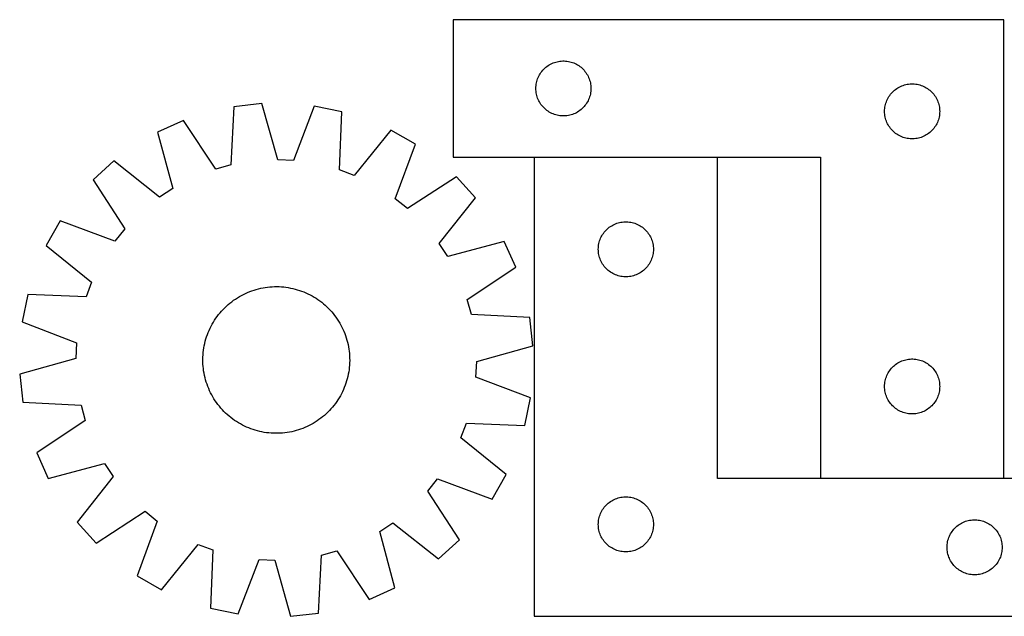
# Model space of a CAD drawing. Header units: millimetres. Extents: x 7 to 1493, y 7 to 332.
# Tile 2 of 3: x 308 to 844, y 7 to 332. Entities that reach past the tile are written whole.
import ezdxf

# ---------------------------------------------------------------- set-up
doc = ezdxf.new("R2010")
doc.units = ezdxf.units.MM
doc.layers.add('COMMON', color=5, linetype='CONTINUOUS', true_color=0x0000ff)
doc.layers.add('CUT', color=7, linetype='CONTINUOUS', true_color=0x000000)

msp = doc.modelspace()

# ---------------------------------------------------------------- linework, layer by layer
at = {"layer": 'COMMON'}
for p, q in [((688.09497, 256.746259), (588.09497, 256.746259)), ((844.071405, 81.746259), (744.071405, 81.746259))]:
    msp.add_line(p, q, dxfattribs=at)
at = {"layer": 'CUT'}
for p, q in [((844.071405, 331.846259), (544.071405, 331.846259)), ((544.071405, 331.846259), (544.071405, 256.846259)), ((844.071405, 81.846259), (844.071405, 331.846259)), ((593.882305, 305.35454), (594.462507, 305.864466)), ((594.462507, 305.864466), (595.068191, 306.343848)), ((595.068191, 306.343848), (595.697749, 306.791414)), ((595.697749, 306.791414), (596.349513, 307.205978)), ((596.349513, 307.205978), (597.021754, 307.586441)), ((597.021754, 307.586441), (597.712689, 307.931793)), ((597.712689, 307.931793), (598.420487, 308.241119)), ((598.420487, 308.241119), (599.143269, 308.513598)), ((599.143269, 308.513598), (599.879121, 308.748507)), ((599.879121, 308.748507), (600.626089, 308.945225)), ((600.626089, 308.945225), (601.382194, 309.103228)), ((601.382194, 309.103228), (602.14543, 309.222099)), ((602.14543, 309.222099), (602.913773, 309.301522)), ((602.913773, 309.301522), (603.685186, 309.341286)), ((603.685186, 309.341286), (604.457624, 309.341286)), ((604.457624, 309.341286), (605.229037, 309.301522)), ((605.229037, 309.301522), (605.99738, 309.222099)), ((605.99738, 309.222099), (606.760616, 309.103228)), ((606.760616, 309.103228), (607.516721, 308.945225)), ((607.516721, 308.945225), (608.26369, 308.748507)), ((608.26369, 308.748507), (608.999541, 308.513598)), ((608.999541, 308.513598), (609.722324, 308.241119)), ((609.722324, 308.241119), (610.430121, 307.931793)), ((610.430121, 307.931793), (611.121056, 307.586441)), ((611.121056, 307.586441), (611.793297, 307.205978)), ((611.793297, 307.205978), (612.445061, 306.791414)), ((612.445061, 306.791414), (613.074619, 306.343848)), ((613.074619, 306.343848), (613.680303, 305.864466)), ((613.680303, 305.864466), (614.260505, 305.35454)), ((590.326652, 300.353068), (590.654099, 301.052666)), ((590.654099, 301.052666), (591.017127, 301.73448)), ((591.017127, 301.73448), (591.414772, 302.396702)), ((591.414772, 302.396702), (591.84598, 303.037576)), ((591.84598, 303.037576), (592.309608, 303.655401)), ((592.309608, 303.655401), (592.804426, 304.248541)), ((592.804426, 304.248541), (593.329122, 304.815421)), ((593.329122, 304.815421), (593.882305, 305.35454)), ((614.260505, 305.35454), (614.813688, 304.815421)), ((614.813688, 304.815421), (615.338384, 304.248541)), ((615.338384, 304.248541), (615.833202, 303.655401)), ((615.833202, 303.655401), (616.29683, 303.037576)), ((616.29683, 303.037576), (616.728039, 302.396702)), ((616.728039, 302.396702), (617.125684, 301.73448)), ((617.125684, 301.73448), (617.488711, 301.052666)), ((617.488711, 301.052666), (617.816159, 300.353068)), ((589.071405, 294.346259), (589.091294, 295.11844)), ((589.091294, 295.11844), (589.150907, 295.888574)), ((589.150907, 295.888574), (589.250087, 296.654618)), ((589.250087, 296.654618), (589.38857, 297.41454)), ((589.38857, 297.41454), (589.565989, 298.166326)), ((589.565989, 298.166326), (589.781874, 298.907982)), ((589.781874, 298.907982), (590.035653, 299.63754)), ((590.035653, 299.63754), (590.326652, 300.353068)), ((617.816159, 300.353068), (618.107157, 299.63754)), ((618.107157, 299.63754), (618.360936, 298.907982)), ((618.360936, 298.907982), (618.576821, 298.166326)), ((618.576821, 298.166326), (618.75424, 297.41454)), ((618.75424, 297.41454), (618.892724, 296.654618)), ((618.892724, 296.654618), (618.991903, 295.888574)), ((618.991903, 295.888574), (619.051516, 295.11844)), ((619.051516, 295.11844), (619.071405, 294.346259)), ((786.349513, 294.705978), (787.021754, 295.086441)), ((787.021754, 295.086441), (787.712689, 295.431793)), ((787.712689, 295.431793), (788.420487, 295.741119)), ((788.420487, 295.741119), (789.143269, 296.013598)), ((789.143269, 296.013598), (789.879121, 296.248507)), ((789.879121, 296.248507), (790.626089, 296.445225)), ((790.626089, 296.445225), (791.382194, 296.603228)), ((791.382194, 296.603228), (792.14543, 296.722099)), ((792.14543, 296.722099), (792.913773, 296.801522)), ((792.913773, 296.801522), (793.685186, 296.841286)), ((793.685186, 296.841286), (794.457624, 296.841286)), ((794.457624, 296.841286), (795.229037, 296.801522)), ((795.229037, 296.801522), (795.99738, 296.722099)), ((795.99738, 296.722099), (796.760616, 296.603228)), ((796.760616, 296.603228), (797.516721, 296.445225)), ((797.516721, 296.445225), (798.26369, 296.248507)), ((798.26369, 296.248507), (798.999541, 296.013598)), ((798.999541, 296.013598), (799.722324, 295.741119)), ((799.722324, 295.741119), (800.430121, 295.431793)), ((800.430121, 295.431793), (801.121056, 295.086441)), ((801.121056, 295.086441), (801.793297, 294.705978)), ((589.091294, 293.574078), (589.071405, 294.346259)), ((589.150907, 292.803944), (589.091294, 293.574078)), ((589.250087, 292.0379), (589.150907, 292.803944)), ((589.38857, 291.277978), (589.250087, 292.0379)), ((589.565989, 290.526192), (589.38857, 291.277978)), ((589.781874, 289.784537), (589.565989, 290.526192)), ((590.035653, 289.054978), (589.781874, 289.784537)), ((618.360936, 289.784537), (618.107157, 289.054978)), ((618.576821, 290.526192), (618.360936, 289.784537)), ((618.75424, 291.277978), (618.576821, 290.526192)), ((618.892724, 292.0379), (618.75424, 291.277978)), ((618.991903, 292.803944), (618.892724, 292.0379)), ((619.051516, 293.574078), (618.991903, 292.803944)), ((619.071405, 294.346259), (619.051516, 293.574078)), ((781.017127, 289.23448), (781.414772, 289.896702)), ((781.414772, 289.896702), (781.84598, 290.537576)), ((781.84598, 290.537576), (782.309608, 291.155401)), ((782.309608, 291.155401), (782.804426, 291.748541)), ((782.804426, 291.748541), (783.329122, 292.315421)), ((783.329122, 292.315421), (783.882305, 292.85454)), ((783.882305, 292.85454), (784.462507, 293.364466)), ((784.462507, 293.364466), (785.068191, 293.843848)), ((785.068191, 293.843848), (785.697749, 294.291414)), ((785.697749, 294.291414), (786.349513, 294.705978)), ((801.793297, 294.705978), (802.445061, 294.291414)), ((802.445061, 294.291414), (803.074619, 293.843848)), ((803.074619, 293.843848), (803.680303, 293.364466)), ((803.680303, 293.364466), (804.260505, 292.85454)), ((804.260505, 292.85454), (804.813688, 292.315421)), ((804.813688, 292.315421), (805.338384, 291.748541)), ((805.338384, 291.748541), (805.833202, 291.155401)), ((805.833202, 291.155401), (806.29683, 290.537576)), ((806.29683, 290.537576), (806.728039, 289.896702)), ((806.728039, 289.896702), (807.125684, 289.23448)), ((424.549735, 284.379278), (422.900404, 252.657764)), ((439.841693, 286.078267), (424.549735, 284.379278)), ((448.413588, 255.492365), (439.841693, 286.078267)), ((468.349785, 284.753683), (456.978691, 255.094401)), ((483.418317, 281.644042), (468.349785, 284.753683)), ((590.326652, 288.33945), (590.035653, 289.054978)), ((590.654099, 287.639852), (590.326652, 288.33945)), ((591.017127, 286.958038), (590.654099, 287.639852)), ((591.414772, 286.295816), (591.017127, 286.958038)), ((591.84598, 285.654943), (591.414772, 286.295816)), ((592.309608, 285.037117), (591.84598, 285.654943)), ((592.804426, 284.443977), (592.309608, 285.037117)), ((593.329122, 283.877097), (592.804426, 284.443977)), ((615.338384, 284.443977), (614.813688, 283.877097)), ((615.833202, 285.037117), (615.338384, 284.443977)), ((616.29683, 285.654943), (615.833202, 285.037117)), ((616.728039, 286.295816), (616.29683, 285.654943)), ((617.125684, 286.958038), (616.728039, 286.295816)), ((617.488711, 287.639852), (617.125684, 286.958038)), ((617.816159, 288.33945), (617.488711, 287.639852)), ((618.107157, 289.054978), (617.816159, 288.33945)), ((779.250087, 284.154618), (779.38857, 284.91454)), ((779.38857, 284.91454), (779.565989, 285.666326)), ((779.565989, 285.666326), (779.781874, 286.407982)), ((779.781874, 286.407982), (780.035653, 287.13754)), ((780.035653, 287.13754), (780.326652, 287.853068)), ((780.326652, 287.853068), (780.654099, 288.552666)), ((780.654099, 288.552666), (781.017127, 289.23448)), ((807.125684, 289.23448), (807.488711, 288.552666)), ((807.488711, 288.552666), (807.816159, 287.853068)), ((807.816159, 287.853068), (808.107157, 287.13754)), ((808.107157, 287.13754), (808.360936, 286.407982)), ((808.360936, 286.407982), (808.576821, 285.666326)), ((808.576821, 285.666326), (808.75424, 284.91454)), ((808.75424, 284.91454), (808.892724, 284.154618)), ((482.119111, 249.906259), (483.418317, 281.644042)), ((593.882305, 283.337979), (593.329122, 283.877097)), ((594.462507, 282.828052), (593.882305, 283.337979)), ((595.068191, 282.34867), (594.462507, 282.828052)), ((595.697749, 281.901104), (595.068191, 282.34867)), ((596.349513, 281.48654), (595.697749, 281.901104)), ((597.021754, 281.106077), (596.349513, 281.48654)), ((597.712689, 280.760725), (597.021754, 281.106077)), ((598.420487, 280.4514), (597.712689, 280.760725)), ((599.143269, 280.178921), (598.420487, 280.4514)), ((599.879121, 279.944011), (599.143269, 280.178921)), ((600.626089, 279.747293), (599.879121, 279.944011)), ((601.382194, 279.58929), (600.626089, 279.747293)), ((602.14543, 279.470419), (601.382194, 279.58929)), ((602.913773, 279.390996), (602.14543, 279.470419)), ((603.685186, 279.351232), (602.913773, 279.390996)), ((604.457624, 279.351232), (603.685186, 279.351232)), ((605.229037, 279.390996), (604.457624, 279.351232)), ((605.99738, 279.470419), (605.229037, 279.390996)), ((606.760616, 279.58929), (605.99738, 279.470419)), ((607.516721, 279.747293), (606.760616, 279.58929)), ((608.26369, 279.944011), (607.516721, 279.747293)), ((608.999541, 280.178921), (608.26369, 279.944011)), ((609.722324, 280.4514), (608.999541, 280.178921)), ((610.430121, 280.760725), (609.722324, 280.4514)), ((611.121056, 281.106077), (610.430121, 280.760725)), ((611.793297, 281.48654), (611.121056, 281.106077)), ((612.445061, 281.901104), (611.793297, 281.48654)), ((613.074619, 282.34867), (612.445061, 281.901104)), ((613.680303, 282.828052), (613.074619, 282.34867)), ((614.260505, 283.337979), (613.680303, 282.828052)), ((614.813688, 283.877097), (614.260505, 283.337979)), ((779.071405, 281.846259), (779.091294, 282.61844)), ((779.091294, 281.074078), (779.071405, 281.846259)), ((779.091294, 282.61844), (779.150907, 283.388574)), ((779.150907, 280.303944), (779.091294, 281.074078)), ((779.150907, 283.388574), (779.250087, 284.154618)), ((779.250087, 279.5379), (779.150907, 280.303944)), ((779.38857, 278.777978), (779.250087, 279.5379)), ((808.892724, 279.5379), (808.75424, 278.777978)), ((808.892724, 284.154618), (808.991903, 283.388574)), ((808.991903, 280.303944), (808.892724, 279.5379)), ((808.991903, 283.388574), (809.051516, 282.61844)), ((809.051516, 281.074078), (808.991903, 280.303944)), ((809.051516, 282.61844), (809.071405, 281.846259)), ((809.071405, 281.846259), (809.051516, 281.074078)), ((397.027609, 276.829548), (383.009109, 270.488239)), ((414.631529, 250.389488), (397.027609, 276.829548)), ((779.565989, 278.026192), (779.38857, 278.777978)), ((779.781874, 277.284537), (779.565989, 278.026192)), ((780.035653, 276.554978), (779.781874, 277.284537)), ((780.326652, 275.83945), (780.035653, 276.554978)), ((780.654099, 275.139852), (780.326652, 275.83945)), ((781.017127, 274.458038), (780.654099, 275.139852)), ((781.414772, 273.795816), (781.017127, 274.458038)), ((781.84598, 273.154943), (781.414772, 273.795816)), ((806.728039, 273.795816), (806.29683, 273.154943)), ((807.125684, 274.458038), (806.728039, 273.795816)), ((807.488711, 275.139852), (807.125684, 274.458038)), ((807.816159, 275.83945), (807.488711, 275.139852)), ((808.107157, 276.554978), (807.816159, 275.83945)), ((808.360936, 277.284537), (808.107157, 276.554978)), ((808.576821, 278.026192), (808.360936, 277.284537)), ((808.75424, 278.777978), (808.576821, 278.026192)), ((383.009109, 270.488239), (391.242989, 239.809615)), ((510.121805, 271.574802), (490.14203, 246.881011)), ((523.491899, 263.960925), (510.121805, 271.574802)), ((782.309608, 272.537117), (781.84598, 273.154943)), ((782.804426, 271.943977), (782.309608, 272.537117)), ((783.329122, 271.377097), (782.804426, 271.943977)), ((783.882305, 270.837979), (783.329122, 271.377097)), ((784.462507, 270.328052), (783.882305, 270.837979)), ((785.068191, 269.84867), (784.462507, 270.328052)), ((785.697749, 269.401104), (785.068191, 269.84867)), ((786.349513, 268.98654), (785.697749, 269.401104)), ((787.021754, 268.606077), (786.349513, 268.98654)), ((787.712689, 268.260725), (787.021754, 268.606077)), ((788.420487, 267.9514), (787.712689, 268.260725)), ((800.430121, 268.260725), (799.722324, 267.9514)), ((801.121056, 268.606077), (800.430121, 268.260725)), ((801.793297, 268.98654), (801.121056, 268.606077)), ((802.445061, 269.401104), (801.793297, 268.98654)), ((803.074619, 269.84867), (802.445061, 269.401104)), ((803.680303, 270.328052), (803.074619, 269.84867)), ((804.260505, 270.837979), (803.680303, 270.328052)), ((804.813688, 271.377097), (804.260505, 270.837979)), ((805.338384, 271.943977), (804.813688, 271.377097)), ((805.833202, 272.537117), (805.338384, 271.943977)), ((806.29683, 273.154943), (805.833202, 272.537117)), ((512.448766, 234.177978), (523.491899, 263.960925)), ((789.143269, 267.678921), (788.420487, 267.9514)), ((789.879121, 267.444011), (789.143269, 267.678921)), ((790.626089, 267.247293), (789.879121, 267.444011)), ((791.382194, 267.08929), (790.626089, 267.247293)), ((792.14543, 266.970419), (791.382194, 267.08929)), ((792.913773, 266.890996), (792.14543, 266.970419)), ((793.685186, 266.851232), (792.913773, 266.890996)), ((794.457624, 266.851232), (793.685186, 266.851232)), ((795.229037, 266.890996), (794.457624, 266.851232)), ((795.99738, 266.970419), (795.229037, 266.890996)), ((796.760616, 267.08929), (795.99738, 266.970419)), ((797.516721, 267.247293), (796.760616, 267.08929)), ((798.26369, 267.444011), (797.516721, 267.247293)), ((798.999541, 267.678921), (798.26369, 267.444011)), ((799.722324, 267.9514), (798.999541, 267.678921)), ((359.167007, 254.803214), (347.794193, 244.440316)), ((384.079758, 235.097134), (359.167007, 254.803214)), ((422.900404, 252.657764), (414.631529, 250.389488)), ((456.978691, 255.094401), (448.413588, 255.492365)), ((544.071405, 256.846259), (744.071405, 256.846259)), ((688.09497, 256.646258), (588.09497, 256.646258)), ((588.09497, 256.646258), (588.09497, 6.646258)), ((688.09497, 81.646258), (688.09497, 256.646258)), ((744.071405, 256.846259), (744.071405, 81.846259)), ((490.14203, 246.881011), (482.119111, 249.906259)), ((347.794193, 244.440316), (365.105295, 217.80762)), ((545.776859, 246.132678), (519.144163, 228.821577)), ((556.139757, 234.759865), (545.776859, 246.132678)), ((391.242989, 239.809615), (384.079758, 235.097134)), ((519.144163, 228.821577), (512.448766, 234.177978)), ((536.433676, 209.847114), (556.139757, 234.759865)), ((329.965946, 222.155356), (322.352069, 208.785262)), ((359.748894, 211.112223), (329.965946, 222.155356)), ((631.045319, 219.88644), (631.736254, 220.231792)), ((631.736254, 220.231792), (632.444051, 220.541118)), ((632.444051, 220.541118), (633.166834, 220.813597)), ((633.166834, 220.813597), (633.902685, 221.048506)), ((633.902685, 221.048506), (634.649654, 221.245224)), ((634.649654, 221.245224), (635.405758, 221.403227)), ((635.405758, 221.403227), (636.168994, 221.522098)), ((636.168994, 221.522098), (636.937338, 221.601521)), ((636.937338, 221.601521), (637.708751, 221.641285)), ((637.708751, 221.641285), (638.481189, 221.641285)), ((638.481189, 221.641285), (639.252602, 221.601521)), ((639.252602, 221.601521), (640.020945, 221.522098)), ((640.020945, 221.522098), (640.784181, 221.403227)), ((640.784181, 221.403227), (641.540286, 221.245224)), ((641.540286, 221.245224), (642.287254, 221.048506)), ((642.287254, 221.048506), (643.023106, 220.813597)), ((643.023106, 220.813597), (643.745888, 220.541118)), ((643.745888, 220.541118), (644.453686, 220.231792)), ((644.453686, 220.231792), (645.144621, 219.88644)), ((365.105295, 217.80762), (359.748894, 211.112223)), ((625.040691, 214.034479), (625.438336, 214.696701)), ((625.438336, 214.696701), (625.869545, 215.337575)), ((625.869545, 215.337575), (626.333173, 215.9554)), ((626.333173, 215.9554), (626.827991, 216.54854)), ((626.827991, 216.54854), (627.352687, 217.11542)), ((627.352687, 217.11542), (627.90587, 217.654539)), ((627.90587, 217.654539), (628.486072, 218.164465)), ((628.486072, 218.164465), (629.091756, 218.643847)), ((629.091756, 218.643847), (629.721314, 219.091413)), ((629.721314, 219.091413), (630.373078, 219.505977)), ((630.373078, 219.505977), (631.045319, 219.88644)), ((645.144621, 219.88644), (645.816862, 219.505977)), ((645.816862, 219.505977), (646.468626, 219.091413)), ((646.468626, 219.091413), (647.098184, 218.643847)), ((647.098184, 218.643847), (647.703867, 218.164465)), ((647.703867, 218.164465), (648.28407, 217.654539)), ((648.28407, 217.654539), (648.837253, 217.11542)), ((648.837253, 217.11542), (649.361949, 216.54854)), ((649.361949, 216.54854), (649.856767, 215.9554)), ((649.856767, 215.9554), (650.320395, 215.337575)), ((650.320395, 215.337575), (650.751603, 214.696701)), ((650.751603, 214.696701), (651.149248, 214.034479)), ((541.146158, 202.683882), (536.433676, 209.847114)), ((571.824782, 210.917763), (541.146158, 202.683882)), ((578.166091, 196.899263), (571.824782, 210.917763)), ((623.273651, 208.954617), (623.412135, 209.714539)), ((623.412135, 209.714539), (623.589554, 210.466325)), ((623.589554, 210.466325), (623.805439, 211.207981)), ((623.805439, 211.207981), (624.059218, 211.937539)), ((624.059218, 211.937539), (624.350216, 212.653067)), ((624.350216, 212.653067), (624.677664, 213.352665)), ((624.677664, 213.352665), (625.040691, 214.034479)), ((651.149248, 214.034479), (651.512276, 213.352665)), ((651.512276, 213.352665), (651.839723, 212.653067)), ((651.839723, 212.653067), (652.130722, 211.937539)), ((652.130722, 211.937539), (652.384501, 211.207981)), ((652.384501, 211.207981), (652.600386, 210.466325)), ((652.600386, 210.466325), (652.777805, 209.714539)), ((652.777805, 209.714539), (652.916288, 208.954617)), ((322.352069, 208.785262), (347.045861, 188.805488)), ((623.09497, 206.646258), (623.114858, 207.418439)), ((623.114858, 205.874077), (623.09497, 206.646258)), ((623.114858, 207.418439), (623.174472, 208.188573)), ((623.174472, 205.103943), (623.114858, 205.874077)), ((623.174472, 208.188573), (623.273651, 208.954617)), ((623.273651, 204.337899), (623.174472, 205.103943)), ((623.412135, 203.577977), (623.273651, 204.337899)), ((652.916288, 204.337899), (652.777805, 203.577977)), ((652.916288, 208.954617), (653.015468, 208.188573)), ((653.015468, 205.103943), (652.916288, 204.337899)), ((653.015468, 208.188573), (653.075081, 207.418439)), ((653.075081, 205.874077), (653.015468, 205.103943)), ((653.075081, 207.418439), (653.09497, 206.646258)), ((653.09497, 206.646258), (653.075081, 205.874077)), ((623.589554, 202.826191), (623.412135, 203.577977)), ((623.805439, 202.084536), (623.589554, 202.826191)), ((624.059218, 201.354977), (623.805439, 202.084536)), ((624.350216, 200.639449), (624.059218, 201.354977)), ((624.677664, 199.939851), (624.350216, 200.639449)), ((625.040691, 199.258037), (624.677664, 199.939851)), ((625.438336, 198.595815), (625.040691, 199.258037)), ((625.869545, 197.954942), (625.438336, 198.595815)), ((650.751603, 198.595815), (650.320395, 197.954942)), ((651.149248, 199.258037), (650.751603, 198.595815)), ((651.512276, 199.939851), (651.149248, 199.258037)), ((651.839723, 200.639449), (651.512276, 199.939851)), ((652.130722, 201.354977), (651.839723, 200.639449)), ((652.384501, 202.084536), (652.130722, 201.354977)), ((652.600386, 202.826191), (652.384501, 202.084536)), ((652.777805, 203.577977), (652.600386, 202.826191)), ((551.726031, 179.295343), (578.166091, 196.899263)), ((626.333173, 197.337116), (625.869545, 197.954942)), ((626.827991, 196.743976), (626.333173, 197.337116)), ((627.352687, 196.177096), (626.827991, 196.743976)), ((627.90587, 195.637978), (627.352687, 196.177096)), ((628.486072, 195.128051), (627.90587, 195.637978)), ((629.091756, 194.648669), (628.486072, 195.128051)), ((629.721314, 194.201103), (629.091756, 194.648669)), ((630.373078, 193.786539), (629.721314, 194.201103)), ((631.045319, 193.406076), (630.373078, 193.786539)), ((631.736254, 193.060724), (631.045319, 193.406076)), ((645.144621, 193.406076), (644.453686, 193.060724)), ((645.816862, 193.786539), (645.144621, 193.406076)), ((646.468626, 194.201103), (645.816862, 193.786539)), ((647.098184, 194.648669), (646.468626, 194.201103)), ((647.703867, 195.128051), (647.098184, 194.648669)), ((648.28407, 195.637978), (647.703867, 195.128051)), ((648.837253, 196.177096), (648.28407, 195.637978)), ((649.361949, 196.743976), (648.837253, 196.177096)), ((649.856767, 197.337116), (649.361949, 196.743976)), ((650.320395, 197.954942), (649.856767, 197.337116)), ((347.045861, 188.805488), (344.020612, 180.782568)), ((632.444051, 192.751399), (631.736254, 193.060724)), ((633.166834, 192.47892), (632.444051, 192.751399)), ((633.902685, 192.24401), (633.166834, 192.47892)), ((634.649654, 192.047292), (633.902685, 192.24401)), ((635.405758, 191.889289), (634.649654, 192.047292)), ((636.168994, 191.770418), (635.405758, 191.889289)), ((636.937338, 191.690995), (636.168994, 191.770418)), ((637.708751, 191.651231), (636.937338, 191.690995)), ((638.481189, 191.651231), (637.708751, 191.651231)), ((639.252602, 191.690995), (638.481189, 191.651231)), ((640.020945, 191.770418), (639.252602, 191.690995)), ((640.784181, 191.889289), (640.020945, 191.770418)), ((641.540286, 192.047292), (640.784181, 191.889289)), ((642.287254, 192.24401), (641.540286, 192.047292)), ((643.023106, 192.47892), (642.287254, 192.24401)), ((643.745888, 192.751399), (643.023106, 192.47892)), ((644.453686, 193.060724), (643.745888, 192.751399)), ((429.72774, 182.064536), (430.860118, 182.609263)), ((430.860118, 182.609263), (432.009047, 183.118153)), ((432.009047, 183.118153), (433.173394, 183.590703)), ((433.173394, 183.590703), (434.352009, 184.026446)), ((434.352009, 184.026446), (435.54373, 184.424953)), ((435.54373, 184.424953), (436.74738, 184.785831)), ((436.74738, 184.785831), (437.961772, 185.108723)), ((437.961772, 185.108723), (439.185707, 185.393311)), ((439.185707, 185.393311), (440.417977, 185.639314)), ((440.417977, 185.639314), (441.657366, 185.846489)), ((441.657366, 185.846489), (442.902651, 186.014631)), ((442.902651, 186.014631), (444.152603, 186.143575)), ((444.152603, 186.143575), (445.405989, 186.233194)), ((445.405989, 186.233194), (446.661571, 186.283398)), ((446.661571, 186.283398), (447.91811, 186.294139)), ((447.91811, 186.294139), (449.174367, 186.265406)), ((449.174367, 186.265406), (450.429102, 186.197227)), ((450.429102, 186.197227), (451.681075, 186.089669)), ((451.681075, 186.089669), (452.929053, 185.942839)), ((452.929053, 185.942839), (454.171803, 185.756882)), ((454.171803, 185.756882), (455.408098, 185.531981)), ((455.408098, 185.531981), (456.636719, 185.268357)), ((456.636719, 185.268357), (457.856453, 184.966272)), ((457.856453, 184.966272), (459.066097, 184.626023)), ((459.066097, 184.626023), (460.264456, 184.247947)), ((460.264456, 184.247947), (461.450348, 183.832415)), ((461.450348, 183.832415), (462.622603, 183.379839)), ((462.622603, 183.379839), (463.780064, 182.890664)), ((463.780064, 182.890664), (464.921588, 182.365374)), ((312.28283, 182.081775), (309.173189, 167.013242)), ((344.020612, 180.782568), (312.28283, 182.081775)), ((421.394745, 176.48824), (422.356079, 177.297464)), ((422.356079, 177.297464), (423.342356, 178.076093)), ((423.342356, 178.076093), (424.352605, 178.823358)), ((424.352605, 178.823358), (425.385827, 179.538522)), ((425.385827, 179.538522), (426.441003, 180.220878)), ((426.441003, 180.220878), (427.517092, 180.869754)), ((427.517092, 180.869754), (428.613031, 181.484509)), ((428.613031, 181.484509), (429.72774, 182.064536)), ((464.921588, 182.365374), (466.046049, 181.804488)), ((466.046049, 181.804488), (467.152337, 181.208557)), ((467.152337, 181.208557), (468.239361, 180.578172)), ((468.239361, 180.578172), (469.306048, 179.913953)), ((469.306048, 179.913953), (470.351345, 179.216557)), ((470.351345, 179.216557), (471.37422, 178.486671)), ((471.37422, 178.486671), (472.373664, 177.725016)), ((472.373664, 177.725016), (473.348691, 176.932344)), ((553.994307, 171.026468), (551.726031, 179.295343)), ((416.201855, 171.037121), (416.994528, 172.012148)), ((416.994528, 172.012148), (417.817435, 172.961795)), ((417.817435, 172.961795), (418.669766, 173.885126)), ((418.669766, 173.885126), (419.550679, 174.781228)), ((419.550679, 174.781228), (420.459304, 175.649219)), ((420.459304, 175.649219), (421.394745, 176.48824)), ((473.348691, 176.932344), (474.298338, 176.109436)), ((474.298338, 176.109436), (475.221669, 175.257106)), ((475.221669, 175.257106), (476.117771, 174.376193)), ((476.117771, 174.376193), (476.985761, 173.467568)), ((476.985761, 173.467568), (477.824783, 172.532127)), ((477.824783, 172.532127), (478.634007, 171.570793)), ((309.173189, 167.013242), (338.832471, 155.642148)), ((412.718314, 165.815794), (413.3487, 166.902818)), ((413.3487, 166.902818), (414.012918, 167.969505)), ((414.012918, 167.969505), (414.710315, 169.014802)), ((414.710315, 169.014802), (415.440201, 170.037677)), ((415.440201, 170.037677), (416.201855, 171.037121)), ((478.634007, 171.570793), (479.412636, 170.584515)), ((479.412636, 170.584515), (480.159901, 169.574267)), ((480.159901, 169.574267), (480.875065, 168.541045)), ((480.875065, 168.541045), (481.557421, 167.485869)), ((481.557421, 167.485869), (482.206297, 166.40978)), ((482.206297, 166.40978), (482.821052, 165.31384)), ((585.715821, 169.377137), (553.994307, 171.026468)), ((587.41481, 154.085179), (585.715821, 169.377137)), ((410.094457, 160.113805), (410.547033, 161.28606)), ((410.547033, 161.28606), (411.036208, 162.443521)), ((411.036208, 162.443521), (411.561497, 163.585045)), ((411.561497, 163.585045), (412.122384, 164.709506)), ((412.122384, 164.709506), (412.718314, 165.815794)), ((482.821052, 165.31384), (483.401079, 164.199132)), ((483.401079, 164.199132), (483.945806, 163.066754)), ((483.945806, 163.066754), (484.454696, 161.917825)), ((484.454696, 161.917825), (484.927245, 160.753478)), ((338.832471, 155.642148), (338.434506, 147.077045)), ((408.658514, 155.300176), (408.9606, 156.51991)), ((408.9606, 156.51991), (409.300848, 157.729554)), ((409.300848, 157.729554), (409.678925, 158.927913)), ((409.678925, 158.927913), (410.094457, 160.113805)), ((484.927245, 160.753478), (485.362989, 159.574863)), ((485.362989, 159.574863), (485.761496, 158.383142)), ((485.761496, 158.383142), (486.122374, 157.179492)), ((486.122374, 157.179492), (486.445266, 155.9651)), ((486.445266, 155.9651), (486.729854, 154.741165)), ((407.729645, 149.092559), (407.837202, 150.344533)), ((407.837202, 150.344533), (407.984032, 151.59251)), ((407.984032, 151.59251), (408.16999, 152.83526)), ((408.16999, 152.83526), (408.394891, 154.071555)), ((408.394891, 154.071555), (408.658514, 155.300176)), ((486.729854, 154.741165), (486.975857, 153.508895)), ((486.975857, 153.508895), (487.183032, 152.269506)), ((487.183032, 152.269506), (487.351174, 151.024221)), ((487.351174, 151.024221), (487.480118, 149.774268)), ((556.828908, 145.513284), (587.41481, 154.085179)), ((338.434506, 147.077045), (307.848605, 138.50515)), ((407.632733, 146.581568), (407.661466, 147.837824)), ((407.643474, 145.325028), (407.632733, 146.581568)), ((407.693678, 144.069446), (407.643474, 145.325028)), ((407.661466, 147.837824), (407.729645, 149.092559)), ((487.480118, 149.774268), (487.569737, 148.520883)), ((487.569737, 148.520883), (487.619941, 147.265301)), ((487.630682, 146.008761), (487.601949, 144.752505)), ((487.619941, 147.265301), (487.630682, 146.008761)), ((556.430944, 136.948181), (556.828908, 145.513284)), ((786.349513, 144.705978), (787.021754, 145.086441)), ((787.021754, 145.086441), (787.712689, 145.431793)), ((787.712689, 145.431793), (788.420487, 145.741119)), ((788.420487, 145.741119), (789.143269, 146.013598)), ((789.143269, 146.013598), (789.879121, 146.248507)), ((789.879121, 146.248507), (790.626089, 146.445225)), ((790.626089, 146.445225), (791.382194, 146.603228)), ((791.382194, 146.603228), (792.14543, 146.722099)), ((792.14543, 146.722099), (792.913773, 146.801522)), ((792.913773, 146.801522), (793.685186, 146.841286)), ((793.685186, 146.841286), (794.457624, 146.841286)), ((794.457624, 146.841286), (795.229037, 146.801522)), ((795.229037, 146.801522), (795.99738, 146.722099)), ((795.99738, 146.722099), (796.760616, 146.603228)), ((796.760616, 146.603228), (797.516721, 146.445225)), ((797.516721, 146.445225), (798.26369, 146.248507)), ((798.26369, 146.248507), (798.999541, 146.013598)), ((798.999541, 146.013598), (799.722324, 145.741119)), ((799.722324, 145.741119), (800.430121, 145.431793)), ((800.430121, 145.431793), (801.121056, 145.086441)), ((801.121056, 145.086441), (801.793297, 144.705978)), ((407.783297, 142.816061), (407.693678, 144.069446)), ((407.912241, 141.566108), (407.783297, 142.816061)), ((408.080383, 140.320823), (407.912241, 141.566108)), ((408.287558, 139.081434), (408.080383, 140.320823)), ((487.093425, 139.755069), (486.868524, 138.518774)), ((487.279382, 140.997819), (487.093425, 139.755069)), ((487.426212, 142.245796), (487.279382, 140.997819)), ((487.53377, 143.49777), (487.426212, 142.245796)), ((487.601949, 144.752505), (487.53377, 143.49777)), ((781.017127, 139.23448), (781.414772, 139.896702)), ((781.414772, 139.896702), (781.84598, 140.537576)), ((781.84598, 140.537576), (782.309608, 141.155401)), ((782.309608, 141.155401), (782.804426, 141.748541)), ((782.804426, 141.748541), (783.329122, 142.315421)), ((783.329122, 142.315421), (783.882305, 142.85454)), ((783.882305, 142.85454), (784.462507, 143.364466)), ((784.462507, 143.364466), (785.068191, 143.843848)), ((785.068191, 143.843848), (785.697749, 144.291414)), ((785.697749, 144.291414), (786.349513, 144.705978)), ((801.793297, 144.705978), (802.445061, 144.291414)), ((802.445061, 144.291414), (803.074619, 143.843848)), ((803.074619, 143.843848), (803.680303, 143.364466)), ((803.680303, 143.364466), (804.260505, 142.85454)), ((804.260505, 142.85454), (804.813688, 142.315421)), ((804.813688, 142.315421), (805.338384, 141.748541)), ((805.338384, 141.748541), (805.833202, 141.155401)), ((805.833202, 141.155401), (806.29683, 140.537576)), ((806.29683, 140.537576), (806.728039, 139.896702)), ((806.728039, 139.896702), (807.125684, 139.23448)), ((307.848605, 138.50515), (309.547593, 123.213192)), ((408.533561, 137.849164), (408.287558, 139.081434)), ((408.818148, 136.625229), (408.533561, 137.849164)), ((409.141041, 135.410837), (408.818148, 136.625229)), ((409.501918, 134.207187), (409.141041, 135.410837)), ((409.900426, 133.015466), (409.501918, 134.207187)), ((485.962566, 134.860775), (485.584489, 133.662416)), ((486.302815, 136.070419), (485.962566, 134.860775)), ((486.6049, 137.290153), (486.302815, 136.070419)), ((486.868524, 138.518774), (486.6049, 137.290153)), ((586.090226, 125.577087), (556.430944, 136.948181)), ((779.150907, 133.388574), (779.250087, 134.154618)), ((779.250087, 134.154618), (779.38857, 134.91454)), ((779.38857, 134.91454), (779.565989, 135.666326)), ((779.565989, 135.666326), (779.781874, 136.407982)), ((779.781874, 136.407982), (780.035653, 137.13754)), ((780.035653, 137.13754), (780.326652, 137.853068)), ((780.326652, 137.853068), (780.654099, 138.552666)), ((780.654099, 138.552666), (781.017127, 139.23448)), ((807.125684, 139.23448), (807.488711, 138.552666)), ((807.488711, 138.552666), (807.816159, 137.853068)), ((807.816159, 137.853068), (808.107157, 137.13754)), ((808.107157, 137.13754), (808.360936, 136.407982)), ((808.360936, 136.407982), (808.576821, 135.666326)), ((808.576821, 135.666326), (808.75424, 134.91454)), ((808.75424, 134.91454), (808.892724, 134.154618)), ((808.892724, 134.154618), (808.991903, 133.388574)), ((410.336169, 131.836851), (409.900426, 133.015466)), ((410.808719, 130.672504), (410.336169, 131.836851)), ((411.317608, 129.523575), (410.808719, 130.672504)), ((411.862336, 128.391197), (411.317608, 129.523575)), ((483.701917, 129.005284), (483.14103, 127.880823)), ((484.227207, 130.146808), (483.701917, 129.005284)), ((484.716381, 131.304269), (484.227207, 130.146808)), ((485.168958, 132.476524), (484.716381, 131.304269)), ((485.584489, 133.662416), (485.168958, 132.476524)), ((779.071405, 131.846259), (779.091294, 132.61844)), ((779.091294, 131.074078), (779.071405, 131.846259)), ((779.091294, 132.61844), (779.150907, 133.388574)), ((779.150907, 130.303944), (779.091294, 131.074078)), ((779.250087, 129.5379), (779.150907, 130.303944)), ((779.38857, 128.777978), (779.250087, 129.5379)), ((779.565989, 128.026192), (779.38857, 128.777978)), ((808.75424, 128.777978), (808.576821, 128.026192)), ((808.892724, 129.5379), (808.75424, 128.777978)), ((808.991903, 130.303944), (808.892724, 129.5379)), ((808.991903, 133.388574), (809.051516, 132.61844)), ((809.051516, 131.074078), (808.991903, 130.303944)), ((809.051516, 132.61844), (809.071405, 131.846259)), ((809.071405, 131.846259), (809.051516, 131.074078)), ((412.442363, 127.276488), (411.862336, 128.391197)), ((413.057118, 126.180549), (412.442363, 127.276488)), ((413.705994, 125.10446), (413.057118, 126.180549)), ((414.38835, 124.049284), (413.705994, 125.10446)), ((415.103513, 123.016062), (414.38835, 124.049284)), ((480.5531, 123.575527), (479.823214, 122.552652)), ((481.250496, 124.620824), (480.5531, 123.575527)), ((481.914715, 125.687511), (481.250496, 124.620824)), ((482.5451, 126.774534), (481.914715, 125.687511)), ((483.14103, 127.880823), (482.5451, 126.774534)), ((582.980584, 110.508554), (586.090226, 125.577087)), ((779.781874, 127.284537), (779.565989, 128.026192)), ((780.035653, 126.554978), (779.781874, 127.284537)), ((780.326652, 125.83945), (780.035653, 126.554978)), ((780.654099, 125.139852), (780.326652, 125.83945)), ((781.017127, 124.458038), (780.654099, 125.139852)), ((781.414772, 123.795816), (781.017127, 124.458038)), ((781.84598, 123.154943), (781.414772, 123.795816)), ((806.728039, 123.795816), (806.29683, 123.154943)), ((807.125684, 124.458038), (806.728039, 123.795816)), ((807.488711, 125.139852), (807.125684, 124.458038)), ((807.816159, 125.83945), (807.488711, 125.139852)), ((808.107157, 126.554978), (807.816159, 125.83945)), ((808.360936, 127.284537), (808.107157, 126.554978)), ((808.576821, 128.026192), (808.360936, 127.284537)), ((309.547593, 123.213192), (341.269107, 121.563861)), ((341.269107, 121.563861), (343.537384, 113.294986)), ((415.850778, 122.005814), (415.103513, 123.016062)), ((416.629407, 121.019536), (415.850778, 122.005814)), ((417.438632, 120.058202), (416.629407, 121.019536)), ((418.277653, 119.122761), (417.438632, 120.058202)), ((419.145643, 118.214136), (418.277653, 119.122761)), ((420.041746, 117.333223), (419.145643, 118.214136)), ((476.593648, 118.705203), (475.712736, 117.809101)), ((477.445979, 119.628534), (476.593648, 118.705203)), ((478.268887, 120.578181), (477.445979, 119.628534)), ((479.061559, 121.553208), (478.268887, 120.578181)), ((479.823214, 122.552652), (479.061559, 121.553208)), ((782.309608, 122.537117), (781.84598, 123.154943)), ((782.804426, 121.943977), (782.309608, 122.537117)), ((783.329122, 121.377097), (782.804426, 121.943977)), ((783.882305, 120.837979), (783.329122, 121.377097)), ((784.462507, 120.328052), (783.882305, 120.837979)), ((785.068191, 119.84867), (784.462507, 120.328052)), ((785.697749, 119.401104), (785.068191, 119.84867)), ((786.349513, 118.98654), (785.697749, 119.401104)), ((787.021754, 118.606077), (786.349513, 118.98654)), ((787.712689, 118.260725), (787.021754, 118.606077)), ((788.420487, 117.9514), (787.712689, 118.260725)), ((800.430121, 118.260725), (799.722324, 117.9514)), ((801.121056, 118.606077), (800.430121, 118.260725)), ((801.793297, 118.98654), (801.121056, 118.606077)), ((802.445061, 119.401104), (801.793297, 118.98654)), ((803.074619, 119.84867), (802.445061, 119.401104)), ((803.680303, 120.328052), (803.074619, 119.84867)), ((804.260505, 120.837979), (803.680303, 120.328052)), ((804.813688, 121.377097), (804.260505, 120.837979)), ((805.338384, 121.943977), (804.813688, 121.377097)), ((805.833202, 122.537117), (805.338384, 121.943977)), ((806.29683, 123.154943), (805.833202, 122.537117)), ((343.537384, 113.294986), (317.097324, 95.691066)), ((420.965077, 116.480893), (420.041746, 117.333223)), ((421.914724, 115.657985), (420.965077, 116.480893)), ((422.889751, 114.865313), (421.914724, 115.657985)), ((423.889195, 114.103658), (422.889751, 114.865313)), ((424.91207, 113.373772), (423.889195, 114.103658)), ((425.957367, 112.676376), (424.91207, 113.373772)), ((427.024053, 112.012157), (425.957367, 112.676376)), ((469.877588, 113.051807), (468.822412, 112.369451)), ((470.91081, 113.766971), (469.877588, 113.051807)), ((471.921058, 114.514236), (470.91081, 113.766971)), ((472.907336, 115.292865), (471.921058, 114.514236)), ((473.86867, 116.102089), (472.907336, 115.292865)), ((474.804111, 116.94111), (473.86867, 116.102089)), ((475.712736, 117.809101), (474.804111, 116.94111)), ((789.143269, 117.678921), (788.420487, 117.9514)), ((789.879121, 117.444011), (789.143269, 117.678921)), ((790.626089, 117.247293), (789.879121, 117.444011)), ((791.382194, 117.08929), (790.626089, 117.247293)), ((792.14543, 116.970419), (791.382194, 117.08929)), ((792.913773, 116.890996), (792.14543, 116.970419)), ((793.685186, 116.851232), (792.913773, 116.890996)), ((794.457624, 116.851232), (793.685186, 116.851232)), ((795.229037, 116.890996), (794.457624, 116.851232)), ((795.99738, 116.970419), (795.229037, 116.890996)), ((796.760616, 117.08929), (795.99738, 116.970419)), ((797.516721, 117.247293), (796.760616, 117.08929)), ((798.26369, 117.444011), (797.516721, 117.247293)), ((798.999541, 117.678921), (798.26369, 117.444011)), ((799.722324, 117.9514), (798.999541, 117.678921)), ((428.111077, 111.381772), (427.024053, 112.012157)), ((429.217366, 110.785841), (428.111077, 111.381772)), ((430.341827, 110.224955), (429.217366, 110.785841)), ((431.483351, 109.699665), (430.341827, 110.224955)), ((432.640812, 109.21049), (431.483351, 109.699665)), ((433.813067, 108.757914), (432.640812, 109.21049)), ((434.998959, 108.342382), (433.813067, 108.757914)), ((436.197318, 107.964306), (434.998959, 108.342382)), ((437.406962, 107.624057), (436.197318, 107.964306)), ((438.626696, 107.321972), (437.406962, 107.624057)), ((439.855317, 107.058348), (438.626696, 107.321972)), ((457.301643, 107.481606), (456.077708, 107.197018)), ((458.516034, 107.804498), (457.301643, 107.481606)), ((459.719685, 108.165376), (458.516034, 107.804498)), ((460.911406, 108.563883), (459.719685, 108.165376)), ((462.090021, 108.999626), (460.911406, 108.563883)), ((463.254368, 109.472176), (462.090021, 108.999626)), ((464.403297, 109.981066), (463.254368, 109.472176)), ((465.535675, 110.525793), (464.403297, 109.981066)), ((466.650383, 111.10582), (465.535675, 110.525793)), ((467.746323, 111.720575), (466.650383, 111.10582)), ((468.822412, 112.369451), (467.746323, 111.720575)), ((548.217553, 103.784841), (551.242802, 111.807761)), ((551.242802, 111.807761), (582.980584, 110.508554)), ((441.091612, 106.833447), (439.855317, 107.058348)), ((442.334362, 106.64749), (441.091612, 106.833447)), ((443.582339, 106.50066), (442.334362, 106.64749)), ((444.834313, 106.393102), (443.582339, 106.50066)), ((446.089047, 106.324923), (444.834313, 106.393102)), ((447.345304, 106.29619), (446.089047, 106.324923)), ((448.601844, 106.306931), (447.345304, 106.29619)), ((449.857426, 106.357135), (448.601844, 106.306931)), ((451.110811, 106.446754), (449.857426, 106.357135)), ((452.360763, 106.575698), (451.110811, 106.446754)), ((453.606048, 106.74384), (452.360763, 106.575698)), ((454.845438, 106.951015), (453.606048, 106.74384)), ((456.077708, 107.197018), (454.845438, 106.951015)), ((572.911345, 83.805067), (548.217553, 103.784841)), ((317.097324, 95.691066), (323.438633, 81.672566)), ((323.438633, 81.672566), (354.117257, 89.906447)), ((354.117257, 89.906447), (358.829738, 82.743215)), ((358.829738, 82.743215), (339.123658, 57.830464)), ((530.158119, 74.782709), (535.514521, 81.478106)), ((535.514521, 81.478106), (565.297468, 70.434973)), ((565.297468, 70.434973), (572.911345, 83.805067)), ((888.09497, 81.646258), (688.09497, 81.646258)), ((744.071405, 81.846259), (844.071405, 81.846259)), ((547.469221, 48.150013), (530.158119, 74.782709)), ((630.373078, 69.505977), (631.045319, 69.88644)), ((631.045319, 69.88644), (631.736254, 70.231792)), ((631.736254, 70.231792), (632.444051, 70.541118)), ((632.444051, 70.541118), (633.166834, 70.813597)), ((633.166834, 70.813597), (633.902685, 71.048506)), ((633.902685, 71.048506), (634.649654, 71.245224)), ((634.649654, 71.245224), (635.405758, 71.403227)), ((635.405758, 71.403227), (636.168994, 71.522098)), ((636.168994, 71.522098), (636.937338, 71.601521)), ((636.937338, 71.601521), (637.708751, 71.641285)), ((637.708751, 71.641285), (638.481189, 71.641285)), ((638.481189, 71.641285), (639.252602, 71.601521)), ((639.252602, 71.601521), (640.020945, 71.522098)), ((640.020945, 71.522098), (640.784181, 71.403227)), ((640.784181, 71.403227), (641.540286, 71.245224)), ((641.540286, 71.245224), (642.287254, 71.048506)), ((642.287254, 71.048506), (643.023106, 70.813597)), ((643.023106, 70.813597), (643.745888, 70.541118)), ((643.745888, 70.541118), (644.453686, 70.231792)), ((644.453686, 70.231792), (645.144621, 69.88644)), ((645.144621, 69.88644), (645.816862, 69.505977)), ((625.040691, 64.034479), (625.438336, 64.696701)), ((625.438336, 64.696701), (625.869545, 65.337575)), ((625.869545, 65.337575), (626.333173, 65.9554)), ((626.333173, 65.9554), (626.827991, 66.54854)), ((626.827991, 66.54854), (627.352687, 67.11542)), ((627.352687, 67.11542), (627.90587, 67.654539)), ((627.90587, 67.654539), (628.486072, 68.164465)), ((628.486072, 68.164465), (629.091756, 68.643847)), ((629.091756, 68.643847), (629.721314, 69.091413)), ((629.721314, 69.091413), (630.373078, 69.505977)), ((645.816862, 69.505977), (646.468626, 69.091413)), ((646.468626, 69.091413), (647.098184, 68.643847)), ((647.098184, 68.643847), (647.703867, 68.164465)), ((647.703867, 68.164465), (648.28407, 67.654539)), ((648.28407, 67.654539), (648.837253, 67.11542)), ((648.837253, 67.11542), (649.361949, 66.54854)), ((649.361949, 66.54854), (649.856767, 65.9554)), ((649.856767, 65.9554), (650.320395, 65.337575)), ((650.320395, 65.337575), (650.751603, 64.696701)), ((650.751603, 64.696701), (651.149248, 64.034479)), ((349.486555, 46.457651), (376.119252, 63.768752)), ((376.119252, 63.768752), (382.814648, 58.412351)), ((623.273651, 58.954617), (623.412135, 59.714539)), ((623.412135, 59.714539), (623.589554, 60.466325)), ((623.589554, 60.466325), (623.805439, 61.207981)), ((623.805439, 61.207981), (624.059218, 61.937539)), ((624.059218, 61.937539), (624.350216, 62.653067)), ((624.350216, 62.653067), (624.677664, 63.352665)), ((624.677664, 63.352665), (625.040691, 64.034479)), ((651.149248, 64.034479), (651.512276, 63.352665)), ((651.512276, 63.352665), (651.839723, 62.653067)), ((651.839723, 62.653067), (652.130722, 61.937539)), ((652.130722, 61.937539), (652.384501, 61.207981)), ((652.384501, 61.207981), (652.600386, 60.466325)), ((652.600386, 60.466325), (652.777805, 59.714539)), ((652.777805, 59.714539), (652.916288, 58.954617)), ((825.405758, 58.903227), (826.168994, 59.022098)), ((826.168994, 59.022098), (826.937338, 59.101521)), ((826.937338, 59.101521), (827.708751, 59.141285)), ((827.708751, 59.141285), (828.481189, 59.141285)), ((828.481189, 59.141285), (829.252602, 59.101521)), ((829.252602, 59.101521), (830.020945, 59.022098)), ((830.020945, 59.022098), (830.784181, 58.903227)), ((339.123658, 57.830464), (349.486555, 46.457651)), ((382.814648, 58.412351), (371.771515, 28.629404)), ((504.020425, 52.780714), (511.183657, 57.493195)), ((511.183657, 57.493195), (536.096407, 37.787115)), ((623.09497, 56.646258), (623.114858, 57.418439)), ((623.114858, 55.874077), (623.09497, 56.646258)), ((623.114858, 57.418439), (623.174472, 58.188573)), ((623.174472, 55.103943), (623.114858, 55.874077)), ((623.174472, 58.188573), (623.273651, 58.954617)), ((623.273651, 54.337899), (623.174472, 55.103943)), ((623.412135, 53.577977), (623.273651, 54.337899)), ((652.916288, 54.337899), (652.777805, 53.577977)), ((652.916288, 58.954617), (653.015468, 58.188573)), ((653.015468, 55.103943), (652.916288, 54.337899)), ((653.015468, 58.188573), (653.075081, 57.418439)), ((653.075081, 55.874077), (653.015468, 55.103943)), ((653.075081, 57.418439), (653.09497, 56.646258)), ((653.09497, 56.646258), (653.075081, 55.874077)), ((816.333173, 53.4554), (816.827991, 54.04854)), ((816.827991, 54.04854), (817.352687, 54.61542)), ((817.352687, 54.61542), (817.90587, 55.154539)), ((817.90587, 55.154539), (818.486072, 55.664465)), ((818.486072, 55.664465), (819.091756, 56.143847)), ((819.091756, 56.143847), (819.721314, 56.591413)), ((819.721314, 56.591413), (820.373078, 57.005977)), ((820.373078, 57.005977), (821.045319, 57.38644)), ((821.045319, 57.38644), (821.736254, 57.731792)), ((821.736254, 57.731792), (822.444051, 58.041118)), ((822.444051, 58.041118), (823.166834, 58.313597)), ((823.166834, 58.313597), (823.902685, 58.548506)), ((823.902685, 58.548506), (824.649654, 58.745224)), ((824.649654, 58.745224), (825.405758, 58.903227)), ((830.784181, 58.903227), (831.540286, 58.745224)), ((831.540286, 58.745224), (832.287254, 58.548506)), ((832.287254, 58.548506), (833.023106, 58.313597)), ((833.023106, 58.313597), (833.745888, 58.041118)), ((833.745888, 58.041118), (834.453686, 57.731792)), ((834.453686, 57.731792), (835.144621, 57.38644)), ((835.144621, 57.38644), (835.816862, 57.005977)), ((835.816862, 57.005977), (836.468626, 56.591413)), ((836.468626, 56.591413), (837.098184, 56.143847)), ((837.098184, 56.143847), (837.703867, 55.664465)), ((837.703867, 55.664465), (838.28407, 55.154539)), ((838.28407, 55.154539), (838.837253, 54.61542)), ((838.837253, 54.61542), (839.361949, 54.04854)), ((839.361949, 54.04854), (839.856767, 53.4554)), ((512.254306, 22.10209), (504.020425, 52.780714)), ((623.589554, 52.826191), (623.412135, 53.577977)), ((623.805439, 52.084536), (623.589554, 52.826191)), ((624.059218, 51.354977), (623.805439, 52.084536)), ((624.350216, 50.639449), (624.059218, 51.354977)), ((624.677664, 49.939851), (624.350216, 50.639449)), ((625.040691, 49.258037), (624.677664, 49.939851)), ((625.438336, 48.595815), (625.040691, 49.258037)), ((625.869545, 47.954942), (625.438336, 48.595815)), ((650.751603, 48.595815), (650.320395, 47.954942)), ((651.149248, 49.258037), (650.751603, 48.595815)), ((651.512276, 49.939851), (651.149248, 49.258037)), ((651.839723, 50.639449), (651.512276, 49.939851)), ((652.130722, 51.354977), (651.839723, 50.639449)), ((652.384501, 52.084536), (652.130722, 51.354977)), ((652.600386, 52.826191), (652.384501, 52.084536)), ((652.777805, 53.577977), (652.600386, 52.826191)), ((813.589554, 47.966325), (813.805439, 48.707981)), ((813.805439, 48.707981), (814.059218, 49.437539)), ((814.059218, 49.437539), (814.350216, 50.153067)), ((814.350216, 50.153067), (814.677664, 50.852665)), ((814.677664, 50.852665), (815.040691, 51.534479)), ((815.040691, 51.534479), (815.438336, 52.196701)), ((815.438336, 52.196701), (815.869545, 52.837575)), ((815.869545, 52.837575), (816.333173, 53.4554)), ((839.856767, 53.4554), (840.320395, 52.837575)), ((840.320395, 52.837575), (840.751603, 52.196701)), ((840.751603, 52.196701), (841.149248, 51.534479)), ((841.149248, 51.534479), (841.512276, 50.852665)), ((841.512276, 50.852665), (841.839723, 50.153067)), ((841.839723, 50.153067), (842.130722, 49.437539)), ((842.130722, 49.437539), (842.384501, 48.707981)), ((842.384501, 48.707981), (842.600386, 47.966325)), ((385.14161, 21.015527), (405.121384, 45.709318)), ((405.121384, 45.709318), (413.144304, 42.684069)), ((536.096407, 37.787115), (547.469221, 48.150013)), ((626.333173, 47.337116), (625.869545, 47.954942)), ((626.827991, 46.743976), (626.333173, 47.337116)), ((627.352687, 46.177096), (626.827991, 46.743976)), ((627.90587, 45.637978), (627.352687, 46.177096)), ((628.486072, 45.128051), (627.90587, 45.637978)), ((629.091756, 44.648669), (628.486072, 45.128051)), ((629.721314, 44.201103), (629.091756, 44.648669)), ((630.373078, 43.786539), (629.721314, 44.201103)), ((631.045319, 43.406076), (630.373078, 43.786539)), ((631.736254, 43.060724), (631.045319, 43.406076)), ((632.444051, 42.751399), (631.736254, 43.060724)), ((644.453686, 43.060724), (643.745888, 42.751399)), ((645.144621, 43.406076), (644.453686, 43.060724)), ((645.816862, 43.786539), (645.144621, 43.406076)), ((646.468626, 44.201103), (645.816862, 43.786539)), ((647.098184, 44.648669), (646.468626, 44.201103)), ((647.703867, 45.128051), (647.098184, 44.648669)), ((648.28407, 45.637978), (647.703867, 45.128051)), ((648.837253, 46.177096), (648.28407, 45.637978)), ((649.361949, 46.743976), (648.837253, 46.177096)), ((649.856767, 47.337116), (649.361949, 46.743976)), ((650.320395, 47.954942), (649.856767, 47.337116)), ((813.09497, 44.146258), (813.114858, 44.918439)), ((813.114858, 43.374077), (813.09497, 44.146258)), ((813.114858, 44.918439), (813.174472, 45.688573)), ((813.174472, 42.603943), (813.114858, 43.374077)), ((813.174472, 45.688573), (813.273651, 46.454617)), ((813.273651, 46.454617), (813.412135, 47.214539)), ((813.412135, 47.214539), (813.589554, 47.966325)), ((842.600386, 47.966325), (842.777805, 47.214539)), ((842.777805, 47.214539), (842.916288, 46.454617)), ((842.916288, 46.454617), (843.015468, 45.688573)), ((843.015468, 45.688573), (843.075081, 44.918439)), ((843.075081, 43.374077), (843.015468, 42.603943)), ((843.075081, 44.918439), (843.09497, 44.146258)), ((843.09497, 44.146258), (843.075081, 43.374077)), ((413.144304, 42.684069), (411.845097, 10.946287)), ((470.71368, 8.21105), (472.36301, 39.932565)), ((472.36301, 39.932565), (480.631885, 42.200841)), ((480.631885, 42.200841), (498.235805, 15.760781)), ((633.166834, 42.47892), (632.444051, 42.751399)), ((633.902685, 42.24401), (633.166834, 42.47892)), ((634.649654, 42.047292), (633.902685, 42.24401)), ((635.405758, 41.889289), (634.649654, 42.047292)), ((636.168994, 41.770418), (635.405758, 41.889289)), ((636.937338, 41.690995), (636.168994, 41.770418)), ((637.708751, 41.651231), (636.937338, 41.690995)), ((638.481189, 41.651231), (637.708751, 41.651231)), ((639.252602, 41.690995), (638.481189, 41.651231)), ((640.020945, 41.770418), (639.252602, 41.690995)), ((640.784181, 41.889289), (640.020945, 41.770418)), ((641.540286, 42.047292), (640.784181, 41.889289)), ((642.287254, 42.24401), (641.540286, 42.047292)), ((643.023106, 42.47892), (642.287254, 42.24401)), ((643.745888, 42.751399), (643.023106, 42.47892)), ((813.273651, 41.837899), (813.174472, 42.603943)), ((813.412135, 41.077977), (813.273651, 41.837899)), ((813.589554, 40.326191), (813.412135, 41.077977)), ((813.805439, 39.584536), (813.589554, 40.326191)), ((814.059218, 38.854977), (813.805439, 39.584536)), ((814.350216, 38.139449), (814.059218, 38.854977)), ((814.677664, 37.439851), (814.350216, 38.139449)), ((841.839723, 38.139449), (841.512276, 37.439851)), ((842.130722, 38.854977), (841.839723, 38.139449)), ((842.384501, 39.584536), (842.130722, 38.854977)), ((842.600386, 40.326191), (842.384501, 39.584536)), ((842.777805, 41.077977), (842.600386, 40.326191)), ((842.916288, 41.837899), (842.777805, 41.077977)), ((843.015468, 42.603943), (842.916288, 41.837899)), ((426.91363, 7.836646), (438.284723, 37.495928)), ((438.284723, 37.495928), (446.849827, 37.097964)), ((446.849827, 37.097964), (455.421722, 6.512062)), ((815.040691, 36.758037), (814.677664, 37.439851)), ((815.438336, 36.095815), (815.040691, 36.758037)), ((815.869545, 35.454942), (815.438336, 36.095815)), ((816.333173, 34.837116), (815.869545, 35.454942)), ((816.827991, 34.243976), (816.333173, 34.837116)), ((817.352687, 33.677096), (816.827991, 34.243976)), ((817.90587, 33.137978), (817.352687, 33.677096)), ((818.486072, 32.628051), (817.90587, 33.137978)), ((819.091756, 32.148669), (818.486072, 32.628051)), ((837.703867, 32.628051), (837.098184, 32.148669)), ((838.28407, 33.137978), (837.703867, 32.628051)), ((838.837253, 33.677096), (838.28407, 33.137978)), ((839.361949, 34.243976), (838.837253, 33.677096)), ((839.856767, 34.837116), (839.361949, 34.243976)), ((840.320395, 35.454942), (839.856767, 34.837116)), ((840.751603, 36.095815), (840.320395, 35.454942)), ((841.149248, 36.758037), (840.751603, 36.095815)), ((841.512276, 37.439851), (841.149248, 36.758037)), ((371.771515, 28.629404), (385.14161, 21.015527)), ((819.721314, 31.701103), (819.091756, 32.148669)), ((820.373078, 31.286539), (819.721314, 31.701103)), ((821.045319, 30.906076), (820.373078, 31.286539)), ((821.736254, 30.560724), (821.045319, 30.906076)), ((822.444051, 30.251399), (821.736254, 30.560724)), ((823.166834, 29.97892), (822.444051, 30.251399)), ((823.902685, 29.74401), (823.166834, 29.97892)), ((824.649654, 29.547292), (823.902685, 29.74401)), ((825.405758, 29.389289), (824.649654, 29.547292)), ((826.168994, 29.270418), (825.405758, 29.389289)), ((826.937338, 29.190995), (826.168994, 29.270418)), ((827.708751, 29.151231), (826.937338, 29.190995)), ((828.481189, 29.151231), (827.708751, 29.151231)), ((829.252602, 29.190995), (828.481189, 29.151231)), ((830.020945, 29.270418), (829.252602, 29.190995)), ((830.784181, 29.389289), (830.020945, 29.270418)), ((831.540286, 29.547292), (830.784181, 29.389289)), ((832.287254, 29.74401), (831.540286, 29.547292)), ((833.023106, 29.97892), (832.287254, 29.74401)), ((833.745888, 30.251399), (833.023106, 29.97892)), ((834.453686, 30.560724), (833.745888, 30.251399)), ((835.144621, 30.906076), (834.453686, 30.560724)), ((835.816862, 31.286539), (835.144621, 30.906076)), ((836.468626, 31.701103), (835.816862, 31.286539)), ((837.098184, 32.148669), (836.468626, 31.701103)), ((498.235805, 15.760781), (512.254306, 22.10209)), ((411.845097, 10.946287), (426.91363, 7.836646)), ((455.421722, 6.512062), (470.71368, 8.21105)), ((588.09497, 6.646258), (888.09497, 6.646258))]:
    msp.add_line(p, q, dxfattribs=at)

doc.saveas('drawing.dxf')
